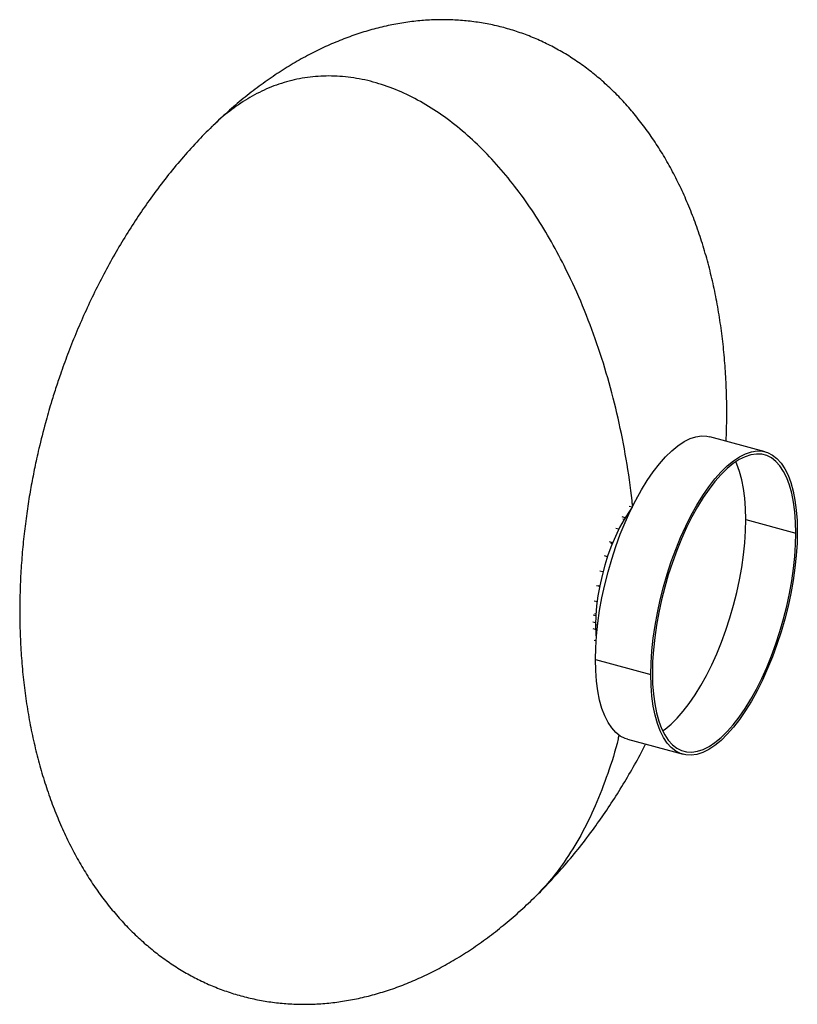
# Paper-space layout '_Trimétrica' of a CAD drawing. Header units: millimetres. Extents: x -122 to 126, y -157 to 157.
import ezdxf

# ---------------------------------------------------------------- set-up
doc = ezdxf.new("R2010")
doc.units = ezdxf.units.MM

psp = doc.layouts.new('_Trimétrica')

# ---------------------------------------------------------------- linework, layer by layer
at = {"color": 7, "linetype": 'Continuous', "lineweight": 25}
for p, q in [((115.65, 19.15), (97.96, 23.96)), ((74.6, 4.21), (74.47, 4.24)), ((73.19, 1.46), (72.27, 1.71)), ((70.98, -1.87), (70.01, -1.61)), ((70.66, -2.41), (70.25, -2.3)), ((109.49, -2.45), (125.41, -6.78)), ((68.96, -5.55), (67.98, -5.29)), ((67, -9.88), (66.03, -9.61)), ((66.88, -10.17), (66.41, -10.04)), ((65.36, -14.3), (64.4, -14.04)), ((63.9, -19.16), (62.96, -18.9)), ((62.82, -23.84), (61.9, -23.59)), ((62.85, -23.66), (62.42, -23.55)), ((62.02, -28.71), (61.14, -28.47)), ((61.62, -33.15), (60.76, -32.91)), ((61.65, -32.65), (61.32, -32.56)), ((61.54, -35.43), (60.71, -35.2)), ((61.56, -37.5), (60.76, -37.28)), ((62.19, -36.19), (61.54, -36.01)), ((61.76, -40.4), (61.65, -40.37)), ((61.72, -41.16), (61.11, -41)), ((61.52, -47.07), (79.2, -51.87)), ((71.74, -72.54), (89.43, -77.35))]:
    psp.add_line(p, q, dxfattribs=at)
at = {"color": 7, "linetype": 'Continuous', "lineweight": 25, "flags": 128}
for points in [[(61.52, -47.07), (61.6, -43.35), (61.85, -39.5), (62.27, -35.53), (62.85, -31.49), (63.59, -27.39), (64.48, -23.27), (65.52, -19.16), (66.69, -15.09), (68, -11.08), (69.43, -7.17), (70.97, -3.38), (72.62, 0.26), (74.34, 3.72), (76.15, 6.98), (78.02, 10.02), (79.93, 12.81), (81.89, 15.33), (83.86, 17.56), (85.84, 19.49), (87.81, 21.11), (89.77, 22.4), (91.68, 23.36), (93.55, 23.97), (95.36, 24.23), (97.08, 24.14), (97.96, 23.96)], [(79.2, -51.87), (79.29, -48.16), (79.54, -44.3), (79.96, -40.34), (80.54, -36.3), (81.28, -32.2), (82.17, -28.08), (83.21, -23.97), (84.38, -19.89), (85.69, -15.89), (87.12, -11.97), (88.66, -8.18), (90.3, -4.55), (92.03, -1.08), (93.84, 2.18), (95.71, 5.21), (97.62, 8), (99.57, 10.52), (101.55, 12.75), (103.53, 14.69), (105.5, 16.31), (107.45, 17.6), (109.37, 18.55), (111.24, 19.16), (113.04, 19.42), (114.77, 19.34), (116.41, 18.9), (117.96, 18.12), (119.39, 17), (120.69, 15.55), (121.87, 13.77), (122.91, 11.69), (123.8, 9.31), (124.54, 6.65), (125.12, 3.74), (125.54, 0.59), (125.79, -2.77), (125.87, -6.32)], [(125.41, -6.78), (125.32, -3.3), (125.08, 0), (124.67, 3.08), (124.1, 5.94), (123.38, 8.54), (122.5, 10.87), (121.48, 12.91), (120.33, 14.65), (119.05, 16.08), (117.65, 17.18), (116.14, 17.94), (114.53, 18.37), (112.83, 18.45), (111.06, 18.2), (109.23, 17.6), (107.36, 16.66), (105.44, 15.4), (103.51, 13.81), (101.57, 11.92), (99.63, 9.73), (97.72, 7.26), (95.84, 4.53), (94.01, 1.55), (92.24, -1.64), (90.55, -5.04), (88.94, -8.6), (87.43, -12.32), (86.03, -16.15), (84.75, -20.08), (83.59, -24.07), (82.57, -28.1), (81.7, -32.14), (80.98, -36.15), (80.41, -40.12), (80, -44), (79.75, -47.78), (79.67, -51.42)], [(109.49, -2.45), (109.4, 1.03), (109.16, 4.32), (108.75, 7.41), (108.18, 10.26), (107.46, 12.87), (106.58, 15.2), (106.24, 15.96)], [(73.21, 1.45), (72.14, -0.06), (70.65, -2.43), (69.23, -5.03), (67.89, -7.82), (66.64, -10.78), (65.5, -13.87), (64.49, -17.05), (63.61, -20.29), (62.88, -23.55), (62.3, -26.78), (61.88, -29.97), (61.62, -33.05), (61.54, -36.01)], [(82.92, -69.83), (83.71, -69.27), (85.65, -67.68), (87.59, -65.79), (89.52, -63.6), (91.44, -61.13), (93.32, -58.4), (95.15, -55.42), (96.91, -52.23), (98.61, -48.84), (100.22, -45.27), (101.73, -41.56), (103.13, -37.72), (104.41, -33.79), (105.57, -29.8), (106.58, -25.77), (107.46, -21.73), (108.18, -17.72), (108.75, -13.76), (109.16, -9.87), (109.4, -6.09), (109.49, -2.45)], [(125.87, -6.32), (125.79, -10.04), (125.54, -13.89), (125.12, -17.86), (124.54, -21.9), (123.8, -26), (122.91, -30.12), (121.87, -34.23), (120.69, -38.3), (119.39, -42.31), (117.96, -46.22), (116.41, -50.01), (114.77, -53.65), (113.04, -57.11), (111.24, -60.37), (109.37, -63.41), (107.45, -66.2), (105.5, -68.72), (103.53, -70.95), (101.55, -72.89), (99.57, -74.5), (97.62, -75.79), (95.71, -76.75), (93.84, -77.36), (92.03, -77.62), (90.3, -77.54), (88.66, -77.1), (87.12, -76.32), (85.69, -75.2), (84.38, -73.74), (83.21, -71.97), (82.17, -69.88), (81.28, -67.51), (80.54, -64.85), (79.96, -61.94), (79.54, -58.79), (79.29, -55.43), (79.2, -51.87)], [(79.67, -51.42), (79.75, -54.9), (80, -58.2), (80.41, -61.28), (80.98, -64.14), (81.7, -66.74), (82.57, -69.07), (83.59, -71.11), (84.75, -72.85), (86.03, -74.28), (87.43, -75.37), (88.94, -76.14), (90.55, -76.57), (92.24, -76.65), (94.01, -76.39), (95.84, -75.79), (97.72, -74.86), (99.63, -73.59), (101.57, -72.01), (103.51, -70.11), (105.44, -67.92), (107.36, -65.46), (109.23, -62.72), (111.06, -59.75), (112.83, -56.55), (114.53, -53.16), (116.14, -49.6), (117.65, -45.88), (119.05, -42.05), (120.33, -38.12), (121.48, -34.13), (122.5, -30.1), (123.38, -26.06), (124.1, -22.05), (124.67, -18.08), (125.08, -14.2), (125.32, -10.42), (125.41, -6.78)], [(61.54, -36.01), (61.62, -38.8), (61.76, -40.4)], [(71.74, -72.54), (70.97, -72.29), (69.43, -71.51), (68, -70.39), (66.69, -68.94), (65.52, -67.16), (64.48, -65.08), (63.59, -62.7), (62.85, -60.04), (62.27, -57.13), (61.85, -53.98), (61.6, -50.62), (61.52, -47.07)]]:
    psp.add_lwpolyline(points, dxfattribs=at)
at = {"color": 7, "linetype": 'Continuous', "lineweight": 25}
for points, knots in [([(103.18, 22.54), (103.24, 24.16), (103.41, 28.11), (103.41, 34.39), (103.2, 41.37), (102.75, 48.32), (102.05, 55.22), (101.11, 62.03), (99.92, 68.72), (98.49, 75.27), (96.82, 81.66), (94.92, 87.85), (92.78, 93.85), (90.43, 99.63), (87.87, 105.17), (85.1, 110.47), (82.13, 115.51), (78.98, 120.29), (75.66, 124.79), (72.16, 129.02), (68.5, 132.96), (64.7, 136.61), (60.75, 139.97), (56.68, 143.03), (52.48, 145.79), (48.16, 148.26), (43.75, 150.42), (39.23, 152.28), (34.62, 153.84), (29.93, 155.09), (25.16, 156.03), (20.32, 156.66), (15.43, 156.99), (10.47, 157), (5.46, 156.7), (0.42, 156.08), (-4.66, 155.14), (-9.78, 153.88), (-14.91, 152.3), (-20.07, 150.39), (-25.23, 148.14), (-30.39, 145.56), (-35.54, 142.64), (-40.67, 139.38), (-45.78, 135.78), (-50.84, 131.83), (-55.73, 127.68), (-58.83, 124.72), (-60.34, 123.28)], [0, 0, 0, 0, 0.017344, 0.042351, 0.067459, 0.092552, 0.117648, 0.142595, 0.167351, 0.191867, 0.216103, 0.24003, 0.263626, 0.286891, 0.309788, 0.332314, 0.354473, 0.376274, 0.397704, 0.418833, 0.439632, 0.460106, 0.480345, 0.50033, 0.520075, 0.539669, 0.559117, 0.578423, 0.597694, 0.616953, 0.636167, 0.655469, 0.674889, 0.694378, 0.714072, 0.734014, 0.754142, 0.7746, 0.795413, 0.816512, 0.838055, 0.860036, 0.882446, 0.905328, 0.928712, 0.952625, 0.977094, 1, 1, 1, 1]), ([(73.32, 2.04), (73.28, 2.55), (72.87, 7.43), (71.42, 16.73), (68.89, 29.79), (65.59, 42.61), (61.63, 55.06), (57, 67.04), (52.06, 77.73), (47, 87.13), (41.98, 95.29), (36.59, 102.93), (30.86, 110), (24.79, 116.45), (18.42, 122.22), (11.77, 127.25), (4.88, 131.48), (-2.18, 134.83), (-9.33, 137.26), (-16.48, 138.72), (-23.55, 139.2), (-30.43, 138.72), (-37.09, 137.31), (-43.46, 135), (-49.53, 131.86), (-55.22, 127.86), (-58.92, 124.85), (-60.58, 123.06), (-60.62, 123.01)], [0, 0, 0, 0, 0.0071503, 0.0686322, 0.129061, 0.1881247, 0.2455533, 0.3011186, 0.354658, 0.3959674, 0.4359083, 0.4745091, 0.511838, 0.5480012, 0.5831521, 0.6174681, 0.6511498, 0.6844083, 0.7174564, 0.7505045, 0.783763, 0.8174447, 0.8517608, 0.8869116, 0.9230748, 0.9604038, 0.9990045, 1, 1, 1, 1]), ([(-60.62, 123.02), (-60.67, 122.97), (-62.4, 121.35), (-65.7, 117.88), (-70.52, 112.55), (-75.22, 106.84), (-79.66, 100.99), (-83.81, 95.06), (-87.67, 89.1), (-91.37, 82.94), (-94.89, 76.6), (-98.21, 70.1), (-101.33, 63.48), (-104.21, 56.83), (-106.8, 50.28), (-108.91, 44.45), (-110.64, 39.27), (-112.26, 34.13), (-113.29, 30.46), (-113.87, 28.36)], [0, 0, 0, 0, 0.001723, 0.066692, 0.133231, 0.201432, 0.271408, 0.33543, 0.400283, 0.465588, 0.531458, 0.597685, 0.663969, 0.729764, 0.793817, 0.854497, 0.897217, 0.941279, 1, 1, 1, 1]), ([(-113.87, 28.36), (-114.58, 25.65), (-115.58, 21.84), (-116.86, 16.18), (-117.86, 11.33), (-118.92, 5.51), (-119.87, -0.63), (-120.69, -7.09), (-121.34, -13.76), (-121.8, -20.59), (-122.05, -27.51), (-122.07, -34.48), (-121.86, -41.46), (-121.41, -48.42), (-120.72, -55.32), (-119.77, -62.13), (-118.58, -68.82), (-117.15, -75.37), (-115.48, -81.75), (-113.58, -87.95), (-111.45, -93.95), (-109.1, -99.72), (-106.53, -105.27), (-103.76, -110.57), (-100.8, -115.61), (-97.65, -120.38), (-94.32, -124.89), (-90.82, -129.11), (-87.17, -133.05), (-83.36, -136.7), (-79.42, -140.06), (-75.34, -143.12), (-71.14, -145.89), (-66.83, -148.35), (-62.41, -150.52), (-57.89, -152.38), (-53.28, -153.93), (-48.59, -155.18), (-43.82, -156.12), (-38.99, -156.76), (-34.09, -157.08), (-29.13, -157.1), (-24.13, -156.79), (-19.08, -156.18), (-14, -155.24), (-8.89, -153.98), (-3.75, -152.39), (1.4, -150.48), (6.56, -148.24), (11.72, -145.66), (16.88, -142.74), (22.01, -139.48), (27.12, -135.88), (32.18, -131.93), (37.16, -127.69), (40.36, -124.63), (41.96, -123.11)], [0, 0, 0, 0, 0.025172, 0.035304, 0.052145, 0.069646, 0.088423, 0.108011, 0.128206, 0.148831, 0.169748, 0.190846, 0.212028, 0.233198, 0.254371, 0.275418, 0.296304, 0.316987, 0.337434, 0.357621, 0.377528, 0.397155, 0.416473, 0.435477, 0.454172, 0.472565, 0.490644, 0.50847, 0.526018, 0.54329, 0.560366, 0.577226, 0.593884, 0.610415, 0.626823, 0.64311, 0.659368, 0.675617, 0.691827, 0.708111, 0.724495, 0.740938, 0.757553, 0.774377, 0.791359, 0.808618, 0.826177, 0.843978, 0.862152, 0.880698, 0.899604, 0.918909, 0.938637, 0.958811, 0.979455, 1, 1, 1, 1]), ([(69.02, -71.13), (68.92, -71.56), (68, -75.81), (65.55, -83.41), (61.64, -93.73), (57, -103.19), (52.06, -111.19), (47.07, -117.82), (43.62, -121.38), (41.95, -123.11)], [0, 0, 0, 0, 0.021526, 0.210481, 0.394206, 0.571969, 0.743251, 0.875407, 1, 1, 1, 1]), ([(41.96, -123.11), (42, -123.07), (43.74, -121.45), (47.03, -117.98), (51.85, -112.65), (56.56, -106.93), (61, -101.09), (65.15, -95.15), (69.01, -89.2), (72.7, -83.03), (75.53, -77.99), (77.06, -74.97), (77.5, -74.11)], [0, 0, 0, 0, 0.00309, 0.119591, 0.238908, 0.361204, 0.486685, 0.601488, 0.71778, 0.834883, 0.953001, 1, 1, 1, 1])]:
    psp.add_open_spline(points, degree=3, knots=knots, dxfattribs=at)

doc.saveas('drawing.dxf')
